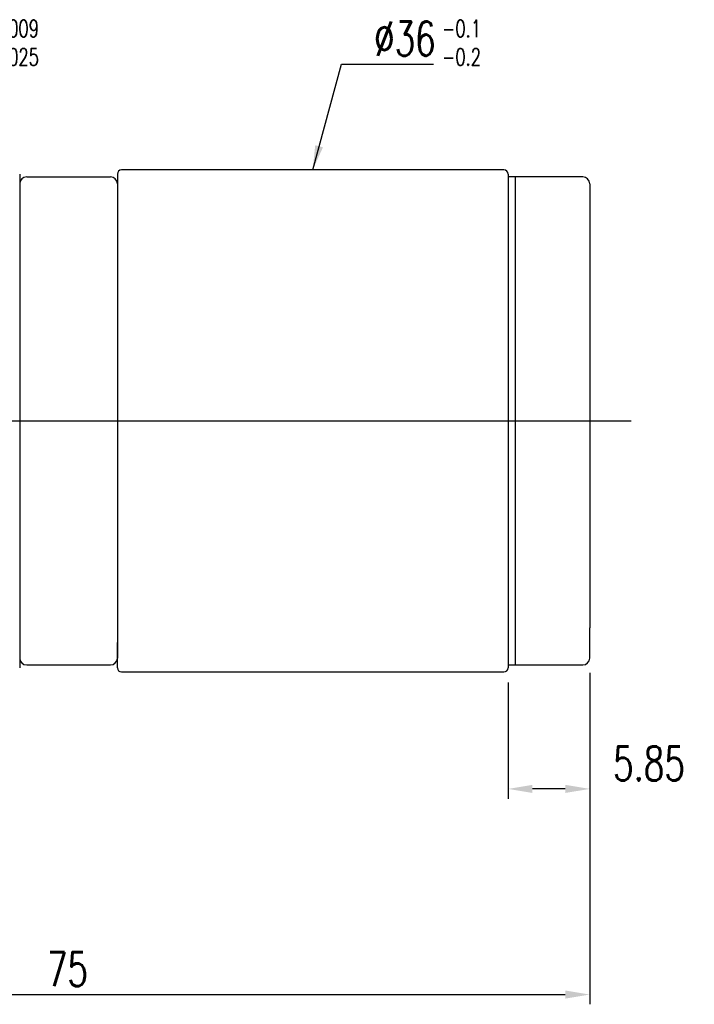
# Model space of a CAD drawing. Header units: inches. Extents: x 5 to 1045, y 47 to 2175.
# Tile 45 of 45: x 136 to 184, y 47 to 117. Entities that reach past the tile are written whole.
import ezdxf

# ---------------------------------------------------------------- set-up
doc = ezdxf.new("R2010")
doc.units = ezdxf.units.IN
doc.header["$LTSCALE"] = 3
doc.header["$MEASUREMENT"] = 0
doc.layers.add('DIM', color=4, linetype='Continuous')
doc.styles.add('DIM-7', font='SIMPLEX.shx', dxfattribs={"width": 0.7, "bigfont": 'chineset.shx'})
doc.dimstyles.new('CNS', dxfattribs={"dimtxt": 3.5, "dimasz": 2.5, "dimexe": 1, "dimexo": 1.5, "dimgap": 0.09, "dimtad": 0, "dimdsep": 46, "dimtxsty": 'DIM-7', "dimcen": 0.09, "dimclrd": 1, "dimclre": 1, "dimclrt": 4, "dimadec": 0, "dimazin": 0, "dimtfac": 1, "dimtix": 1, "dimtmove": 2, "dimatfit": 3, "dimfxl": 1, "dimtvp": 0.971429, "dimtolj": 1, "dimarcsym": 0})

# ---------------------------------------------------------------- blocks, each defined once
blk = doc.blocks.new('*D6')
at = {"layer": 'DEFPOINTS', "color": 0, "transparency": 16777216}
for p in [(176.817, 71.392), (101.967, 60.392), (176.817, 47.266)]:
    blk.add_point(p, dxfattribs=at)
at = {"layer": 'DIM', "color": 7, "lineweight": -2, "transparency": 16777216}
for p, q in [((176.817, 70.342), (176.817, 46.566)), ((101.967, 59.342), (101.967, 46.566)), ((103.717, 47.266), (175.067, 47.266))]:
    blk.add_line(p, q, dxfattribs=at)
at = {"layer": 'DIM', "color": 7, "transparency": 16777216}
for points in [[(103.717, 47.558), (103.717, 46.975), (101.967, 47.266)], [(175.067, 47.558), (175.067, 46.975), (176.817, 47.266)]]:
    blk.add_solid(points, dxfattribs=at)
at = {"layer": 'DIM', "color": 7, "transparency": 16777216, "insert": (139.392, 49.086), "char_height": 2.45, "attachment_point": 5, "style": 'DIM-7'}
blk.add_mtext('\\A1;75', dxfattribs=at)
blk = doc.blocks.new('*D9')
at = {"layer": 'DEFPOINTS', "color": 0, "transparency": 16777216}
for p in [(176.817, 71.392), (170.967, 70.692), (170.967, 62.008)]:
    blk.add_point(p, dxfattribs=at)
at = {"layer": 'DIM', "color": 7, "lineweight": -2, "transparency": 16777216}
for p, q in [((176.817, 70.342), (176.817, 61.308)), ((170.967, 69.642), (170.967, 61.308)), ((175.067, 62.008), (172.717, 62.008))]:
    blk.add_line(p, q, dxfattribs=at)
at = {"layer": 'DIM', "color": 7, "transparency": 16777216}
for points in [[(172.717, 62.3), (172.717, 61.717), (170.967, 62.008)], [(175.067, 62.3), (175.067, 61.717), (176.817, 62.008)]]:
    blk.add_solid(points, dxfattribs=at)
at = {"layer": 'DIM', "color": 7, "transparency": 16777216, "insert": (181.067, 63.828), "char_height": 2.45, "attachment_point": 5, "style": 'DIM-7'}
blk.add_mtext('\\A1;5.85', dxfattribs=at)

msp = doc.modelspace()

# ---------------------------------------------------------------- linework, layer by layer
at = {"layer": 'DIM', "color": 7}
for p, q in [((135.967, 106.092), (135.967, 70.692)), ((136.467, 105.892), (142.467, 105.892)), ((142.967, 106.092), (142.967, 72.502)), ((170.667, 106.392), (143.267, 106.392)), ((170.967, 106.092), (170.967, 70.692)), ((171.467, 105.892), (170.967, 105.892)), ((170.967, 105.892), (170.967, 70.892)), ((171.467, 105.892), (171.467, 70.892)), ((176.317, 105.892), (171.467, 105.892)), ((171.467, 105.892), (171.467, 70.892)), ((135.967, 105.392), (135.967, 71.392)), ((142.967, 105.392), (142.967, 71.392)), ((176.817, 105.392), (176.817, 85.644)), ((176.817, 104.294), (176.817, 103.009)), ((100.967, 88.392), (179.778, 88.392)), ((176.817, 83.642), (176.817, 77.927)), ((176.817, 77.927), (176.817, 73.567)), ((176.817, 71.392), (176.817, 73.567)), ((142.967, 70.692), (142.967, 72.502)), ((136.467, 70.892), (142.467, 70.892)), ((170.967, 70.892), (171.467, 70.892)), ((171.467, 70.892), (176.317, 70.892)), ((143.267, 70.392), (170.667, 70.392))]:
    msp.add_line(p, q, dxfattribs=at)
for centre, radius, start, end in [((136.467, 105.392), 0.5, 90, 180), ((142.467, 105.392), 0.5, 0, 90), ((143.267, 106.092), 0.3, 90, 180), ((170.667, 106.092), 0.3, 0, 90), ((176.317, 105.392), 0.5, 0, 90), ((136.467, 71.392), 0.5, 180, 270), ((142.467, 71.392), 0.5, 270, 0), ((176.317, 71.392), 0.5, 270, 0), ((143.267, 70.692), 0.3, 180, 270), ((170.667, 70.692), 0.3, 270, 0)]:
    msp.add_arc(centre, radius, start, end, dxfattribs=at)
msp.add_open_spline([(176.817, 86.439), (176.817, 85.477), (176.817, 84.536), (176.817, 83.642)], degree=3, dxfattribs=at)

# ---------------------------------------------------------------- texts
at = {"layer": 'DIM', "color": 7, "char_height": 1.225, "width": 6.34355, "attachment_point": 1, "style": 'DIM-7'}
for s, insert in [('-0.009\\P-0.025', (133.083, 117.134)), ('-0.1\\P-0.2', (166.233, 117.134))]:
    msp.add_mtext(s, dxfattribs=dict(at, insert=insert))
at = {"layer": 'DIM', "color": 7, "insert": (161.366, 114.567), "char_height": 2.45, "attachment_point": 7, "style": 'DIM-7'}
msp.add_mtext('\\A1;%%c36', dxfattribs=at)

# ---------------------------------------------------------------- dimensions: what is measured, and where the dimension line sits
at = {"layer": 'DIM', "color": 7}
dim = msp.add_linear_dim(base=(176.817, 47.266), p1=(101.967, 60.392), p2=(176.817, 71.392), text='75', dimstyle='CNS', override={"dimscale": 0.7, "dimgap": 0.85, "dimtad": 1, "dimclrd": 7, "dimclre": 7, "dimclrt": 7, "dimadec": 2, "dimazin": 2, "dimtmove": 1}, dxfattribs=at)
dim.commit()
dim.dimension.update_dxf_attribs({"geometry": '*D6', "text_midpoint": (139.392, 49.086)})
dim = msp.add_linear_dim(base=(170.967, 62.008), p1=(176.817, 71.392), p2=(170.967, 70.692), dimstyle='CNS', override={"dimscale": 0.7, "dimgap": 0.85, "dimtad": 1, "dimclrd": 7, "dimclre": 7, "dimclrt": 7, "dimadec": 2, "dimazin": 2, "dimtmove": 1}, dxfattribs=at)
dim.commit()
dim.dimension.update_dxf_attribs({"geometry": '*D9', "text_midpoint": (181.067, 62.008), "dimtype": 160})

# ---------------------------------------------------------------- leaders
at = {"layer": 'DIM', "color": 7, "annotation_type": 0, "has_hookline": 1, "hookline_direction": 0, "text_width": 4.247}
msp.add_leader([(156.967, 106.392), (159.021, 113.972), (160.771, 113.972)], dimstyle='CNS', override={"dimscale": 0.7, "dimgap": 0.85, "dimtad": 1, "dimclrd": 7, "dimclre": 7, "dimclrt": 7, "dimadec": 2, "dimazin": 2, "dimtmove": 1}, dxfattribs=at)

doc.saveas('drawing.dxf')
